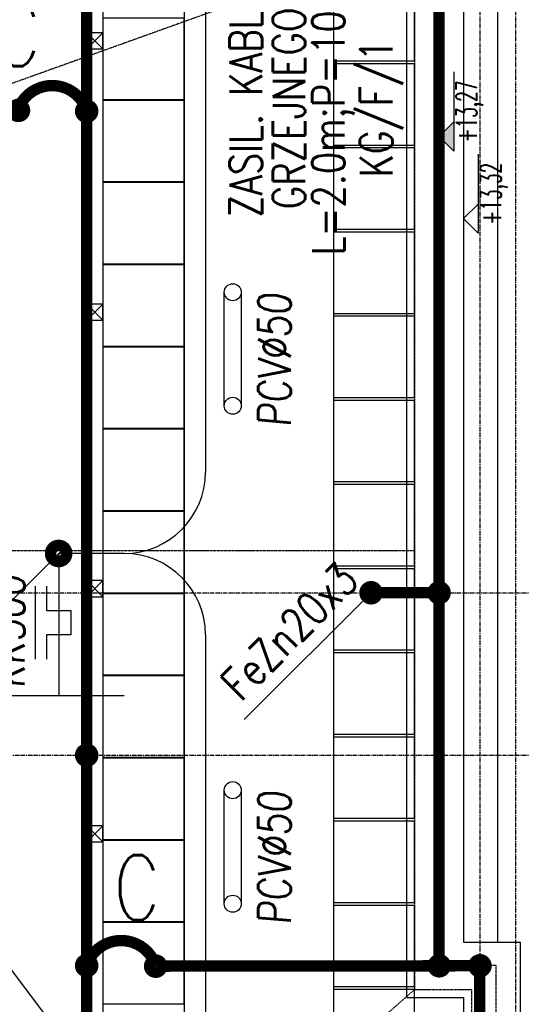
# Model space of a CAD drawing. Extents: x 3880 to 129921, y -116796 to -57711.
# Tile 51 of 110: x 53125 to 53433, y -95146 to -94540. Entities that reach past the tile are written whole.
import ezdxf
from ezdxf.enums import TextEntityAlignment as Align

# ---------------------------------------------------------------- set-up
doc = ezdxf.new("R2010")
doc.units = 0
doc.header["$LTSCALE"] = 2
for name, pattern in [('CENTER', [2, 1.25, -0.25, 0.25, -0.25]), ('DASHED', [0.75, 0.5, -0.25]), ('DASHED2', [0.375, 0.25, -0.125])]:
    doc.linetypes.add(name, pattern=pattern)
doc.layers.get('0').update_dxf_attribs({"color": 101, "linetype": 'CONTINUOUS'})
for name, color, linetype in [('E35', 6, 'CONTINUOUS'), ('E50', 3, 'CONTINUOUS'), ('Opis-rzedne', 52, 'CONTINUOUS'), ('Os-osie glowne', 1, 'CENTER'), ('Pzt-chodniki-hatch', 252, 'CONTINUOUS'), ('Sc-metal', 141, 'CONTINUOUS'), ('W-idok', 9, 'CONTINUOUS'), ('W-izol-w', 144, 'CONTINUOUS'), ('W-widok-spadki', 61, 'CONTINUOUS')]:
    doc.layers.add(name, color=color, linetype=linetype)
doc.styles.add('dwg_opis podstawowy', font='romans.shx', dxfattribs={"width": 0.9})
doc.styles.add('ROMANS', font='romans', dxfattribs={"width": 0.85})

# ---------------------------------------------------------------- blocks, each defined once
blk = doc.blocks.new('dwg_kota kons 50')
blk.add_hatch(color=256).paths.add_polyline_path([(9, 9), (-9, 9), (0, 0)])
blk.add_lwpolyline([(39.75, 9), (-9, 9), (0, 0), (9, 9)])
at = {"style": 'dwg_opis podstawowy', "width": 0.6}
blk.add_attdef('KOTA_KONS', text='', height=12.75, dxfattribs=at).set_placement((15.375, 8.25), align=Align.BOTTOM_CENTER)
blk = doc.blocks.new('dwg_kota arch 50')
blk.add_lwpolyline([(39.75, 9), (-9, 9), (0, 0), (9, 9)])
at = {"style": 'dwg_opis podstawowy', "width": 0.6}
blk.add_attdef('KOTA_ARCH', text='', height=12.75, dxfattribs=at).set_placement((15.375, 8.25), align=Align.BOTTOM_CENTER)
blk = doc.blocks.new('A$C396C56EA')
at = {"layer": 'E35'}
for p, q in [((0, 0), (45, 0)), ((0, -6.86), (15, -6.86)), ((15, -6.86), (15, -21.86)), ((30, -21.86), (30, -6.86)), ((30, -6.86), (45, -6.86)), ((15, -21.86), (30, -21.86))]:
    blk.add_line(p, q, dxfattribs=at)

msp = doc.modelspace()

# ---------------------------------------------------------------- linework, layer by layer
at = {"layer": 'E35'}
for p, q in [((53152.124, -94865.31), (51841.781, -96175.653)), ((53262.653, -94971.094), (53342.547, -94891.2))]:
    msp.add_line(p, q, dxfattribs=at)
at = {"layer": 'E35', "elevation": -1180.5}
for points in [[(53250.422, -94777.927), (53250.422, -94708.044)], [(53260.917, -94708.044), (53260.917, -94777.927)], [(53250.422, -95084.433), (53250.422, -95014.55)], [(53260.917, -95014.55), (53260.917, -95084.433)]]:
    msp.add_lwpolyline(points, dxfattribs=at)
at = {"layer": 'E35'}
for centre in [(53255.67, -94708.044, -1180.5), (53255.67, -94777.927, -1180.5), (53255.67, -95014.55, -1180.5), (53255.67, -95084.433, -1180.5)]:
    msp.add_circle(centre, 5.248, dxfattribs=at)
at = {"layer": 'E50'}
for p, q in [((53238.873, -94531.737), (53238.873, -94818.845)), ((53148.588, -94868.845), (53148.588, -94956.428)), ((53188.873, -94868.845), (53148.588, -94868.845)), ((53238.873, -94918.845), (53238.873, -95416.022)), ((53188.873, -94956.428), (52978.85, -94956.428))]:
    msp.add_line(p, q, dxfattribs=at)
at = {"layer": 'E50', "linetype": 'DASHED2', "ltscale": 100, "const_width": 7}
msp.add_lwpolyline([(52523.547, -95187.269), (53165.82, -95187.269), (53165.82, -94224.321), (52445.738, -94224.321), (52445.738, -94867.022), (52523.547, -94867.022), (52523.547, -95187.269)], dxfattribs=at)
at = {"layer": 'E50', "const_width": 7}
for points in [[(53407.547, -94415.765), (53382.603, -94415.765), (53382.547, -95122.243)], [(53340.725, -94893.022), (53382.547, -94893.022)], [(53208.26, -95122.875), (53407.329, -95122.642)], [(53407.547, -96268.022), (53407.547, -95122.642)]]:
    msp.add_lwpolyline(points, dxfattribs=at)
for points in [[(53123.364, -94596.267, -0.7138637), (53165.634, -94595.596, -2.2183293)], [(53165.804, -95122.529, -0.7138637), (53208.074, -95121.857, -2.2183293)]]:
    msp.add_lwpolyline(points, format="xyb", dxfattribs=at)
for points in [[(53120.1, -94596.107, -1), (53127.6, -94596.107, -1)], [(53169.57, -94596.613, -1), (53162.07, -94596.613, -1)], [(53143.588, -94868.845, 1), (53153.588, -94868.845, 1)], [(53165.82, -94989.272, -1), (53165.82, -94996.772, -1)], [(53165.804, -95118.779, -1), (53165.804, -95126.279, -1)], [(53212.01, -95122.875, -1), (53204.51, -95122.875, -1)], [(53382.675, -95118.89, -1), (53382.675, -95126.39, -1)], [(53407.675, -95118.892, -1), (53407.675, -95126.392, -1)]]:
    msp.add_lwpolyline(points, format="xyb", close=True, dxfattribs=at)
at = {"layer": 'E50', "ltscale": 15, "const_width": 7}
for points in [[(53340.816, -94896.771, 1), (53340.634, -94889.273, 1)], [(53382.638, -94896.771, 1), (53382.456, -94889.273, 1)]]:
    msp.add_lwpolyline(points, format="xyb", close=True, dxfattribs=at)
at = {"layer": 'E50'}
for centre, start, end in [((53188.873, -94818.845), 270, 0), ((53188.873, -94918.845), 360, 90)]:
    msp.add_arc(centre, 50, start, end, dxfattribs=at)
at = {"layer": 'Os-osie glowne'}
for points in [[(53407.547, -91070.848), (53407.547, -96575.018)], [(53429.547, -91070.848), (53429.547, -96575.018)], [(50525.547, -94893.022), (62792.547, -94893.022)], [(50525.547, -94993.022), (62792.547, -94993.022)]]:
    msp.add_lwpolyline(points, dxfattribs=at)
at = {"layer": 'Pzt-chodniki-hatch'}
msp.add_line((53225.82, -94134.321), (53225.82, -95247.269), dxfattribs=at)
for points in [[(53317.547, -94515.643), (53317.547, -94565.643), (53367.547, -94565.643), (53367.547, -94515.643)], [(53175.82, -94539.339), (53175.82, -94589.339), (53225.82, -94589.339), (53225.82, -94539.339)], [(53317.547, -94567.443), (53317.547, -94617.443), (53367.547, -94617.443), (53367.547, -94567.443)], [(53175.82, -94589.949), (53175.82, -94639.949), (53225.82, -94639.949), (53225.82, -94589.949)], [(53317.547, -94619.243), (53317.547, -94669.243), (53367.547, -94669.243), (53367.547, -94619.243)], [(53175.82, -94640.559), (53175.82, -94690.559), (53225.82, -94690.559), (53225.82, -94640.559)], [(53317.547, -94671.043), (53317.547, -94721.043), (53367.547, -94721.043), (53367.547, -94671.043)], [(53175.82, -94691.169), (53175.82, -94741.169), (53225.82, -94741.169), (53225.82, -94691.169)], [(53317.547, -94722.843), (53317.547, -94772.843), (53367.547, -94772.843), (53367.547, -94722.843)], [(53175.82, -94741.779), (53175.82, -94791.779), (53225.82, -94791.779), (53225.82, -94741.779)], [(53317.547, -94774.643), (53317.547, -94824.643), (53367.547, -94824.643), (53367.547, -94774.643)], [(53175.82, -94792.389), (53175.82, -94842.389), (53225.82, -94842.389), (53225.82, -94792.389)], [(53317.547, -94826.443), (53317.547, -94876.443), (53367.547, -94876.443), (53367.547, -94826.443)], [(53175.82, -94842.999), (53175.82, -94892.999), (53225.82, -94892.999), (53225.82, -94842.999)], [(53317.547, -94878.243), (53317.547, -94928.243), (53367.547, -94928.243), (53367.547, -94878.243)], [(53175.82, -94893.609), (53175.82, -94943.609), (53225.82, -94943.609), (53225.82, -94893.609)], [(53317.547, -94930.043), (53317.547, -94980.043), (53367.547, -94980.043), (53367.547, -94930.043)], [(53175.82, -94944.219), (53175.82, -94994.219), (53225.82, -94994.219), (53225.82, -94944.219)], [(53317.547, -94981.843), (53317.547, -95031.843), (53367.547, -95031.843), (53367.547, -94981.843)], [(53175.82, -94994.829), (53175.82, -95044.829), (53225.82, -95044.829), (53225.82, -94994.829)], [(53317.547, -95033.643), (53317.547, -95083.643), (53367.547, -95083.643), (53367.547, -95033.643)], [(53175.82, -95045.439), (53175.82, -95095.439), (53225.82, -95095.439), (53225.82, -95045.439)], [(53317.547, -95085.443), (53317.547, -95135.443), (53367.547, -95135.443), (53367.547, -95085.443)], [(53175.82, -95096.049), (53175.82, -95146.049), (53225.82, -95146.049), (53225.82, -95096.049)], [(53317.547, -95137.243), (53317.547, -95187.243), (53367.547, -95187.243), (53367.547, -95137.243)]]:
    msp.add_lwpolyline(points, close=True, dxfattribs=at)
at = {"layer": 'Sc-metal'}
for points in [[(53175.82, -95197.269), (52495.047, -95197.269), (52495.047, -94895.522), (52435.738, -94895.522), (52435.738, -94214.321), (53175.82, -94214.321)], [(53165.82, -95187.269), (52505.047, -95187.269), (52505.047, -94885.522), (52505.047, -94885.522), (52445.738, -94885.522), (52445.738, -94224.321), (53165.82, -94224.321), (53165.82, -95187.269)], [(53165.82, -94548.321), (53165.82, -94558.321), (53175.82, -94558.321), (53175.82, -94548.321)], [(53165.82, -94715.321), (53165.82, -94725.321), (53175.82, -94725.321), (53175.82, -94715.321)], [(53165.82, -94885.522), (53165.82, -94895.522), (53175.82, -94895.522), (53175.82, -94885.522)], [(53165.82, -95036.395), (53165.82, -95046.395), (53175.82, -95046.395), (53175.82, -95036.395)]]:
    msp.add_lwpolyline(points, close=True, dxfattribs=at)
for points in [[(52445.738, -94224.321), (53165.82, -95187.269)], [(53165.82, -94548.321), (53175.82, -94558.321)], [(53175.82, -94548.321), (53165.82, -94558.321)], [(53165.82, -94715.321), (53175.82, -94725.321)], [(53175.82, -94715.321), (53165.82, -94725.321)], [(53165.82, -94885.522), (53175.82, -94895.522)], [(53175.82, -94885.522), (53165.82, -94895.522)], [(53165.82, -95036.395), (53175.82, -95046.395)], [(53175.82, -95036.395), (53165.82, -95046.395)]]:
    msp.add_lwpolyline(points, dxfattribs=at)
at = {"layer": 'W-idok', "linetype": 'DASHED', "ltscale": 0.5}
for points in [[(53367.547, -94407.022), (53367.547, -95137.243)], [(53382.547, -94422.022), (53382.547, -95122.243)], [(53382.547, -95122.243), (53417.547, -95122.243)], [(53417.547, -95122.243), (53417.547, -95394.022)], [(53367.547, -95137.243), (53402.547, -95137.243)], [(53402.547, -95137.243), (53402.547, -95394.022)]]:
    msp.add_lwpolyline(points, dxfattribs=at)
at = {"layer": 'W-idok'}
msp.add_lwpolyline([(53317.547, -94512.022), (53317.547, -95187.243)], dxfattribs=at)
at = {"layer": 'W-izol-w', "linetype": 'Continuous'}
msp.add_line((53432.547, -95394.022), (53432.547, -95108.022), dxfattribs=at)
for points in [[(53362.547, -94402.022), (53362.547, -95142.243)], [(53397.547, -94436.022), (53397.547, -95108.022)], [(53418.547, -94436.022), (53418.547, -95108.022)], [(53397.547, -95108.022), (53432.547, -95108.022)], [(53362.547, -95142.243), (53397.547, -95142.243)], [(53397.547, -95142.243), (53397.547, -95394.022)]]:
    msp.add_lwpolyline(points, dxfattribs=at)
at = {"layer": 'W-widok-spadki', "linetype": 'DASHED', "ltscale": 0.5}
for points in [[(53118.547, -94579.867), (53307.547, -94512.022)], [(52523.547, -94867.022), (53367.547, -94867.022)], [(53028.547, -95436.022), (53367.547, -95137.243)]]:
    msp.add_lwpolyline(points, dxfattribs=at)

# ---------------------------------------------------------------- block references
at = {"layer": 'E35', "xscale": -1, "rotation": 89.99999999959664}
msp.add_blockref('A$C396C56EA', (53134.23, -94888.98), dxfattribs=at)
at = {"layer": 'Opis-rzedne'}
ref = msp.add_blockref('dwg_kota kons 50', (53382.547, -94612.12), dxfattribs=dict(at, xscale=-1, rotation=270))
ref.add_attrib('KOTA_KONS', '+13,27', dxfattribs={"layer": '0', "height": 12.75, "rotation": 90, "style": 'dwg_opis podstawowy', "width": 0.6}).set_placement((53409.619, -94596.745), align=Align.BOTTOM_CENTER)
ref = msp.add_blockref('dwg_kota arch 50', (53397.547, -94662.757), dxfattribs=dict(at, xscale=-1, rotation=270))
ref.add_attrib('KOTA_ARCH', '+13,32', dxfattribs={"layer": '0', "height": 12.75, "rotation": 90, "style": 'dwg_opis podstawowy', "width": 0.6}).set_placement((53424.619, -94647.382), align=Align.BOTTOM_CENTER)

# ---------------------------------------------------------------- texts
at = {"layer": 'E35', "style": 'ROMANS', "width": 0.8}
for s, p in [('L=2.0m;P=100W', (53317.52, -94594.867)), ('ZASIL. KABLA ', (53263.658, -94586.58)), ('GRZEJNEGO', (53290.215, -94594.867)), ('KG/F/1', (53345.332, -94594.867))]:
    msp.add_text(s, height=20, rotation=90, dxfattribs=at).set_placement(p, align=Align.MIDDLE)
at = {"layer": 'E35', "style": 'ROMANS', "oblique": 5, "width": 0.8}
for s, p in [('PCV%%C50', (53291.285, -94791.075, -1180.5)), ('KK300', (53127.623, -94951.934)), ('PCV%%C50', (53291.285, -95097.581, -1180.5))]:
    msp.add_text(s, height=20, rotation=90, dxfattribs=at).set_placement(p)
at = {"layer": 'E35', "style": 'ROMANS', "width": 0.8}
msp.add_text('FeZn20x3', height=20, rotation=45, dxfattribs=at).set_placement((53260.708, -94960.62))
at = {"layer": 'E50', "ltscale": 50, "style": 'ROMANS', "width": 0.8}
for p in [(53108.608, -94568.976), (53182.198, -95094.54)]:
    msp.add_text('C', height=40, dxfattribs=at).set_placement(p)

doc.saveas('drawing.dxf')
